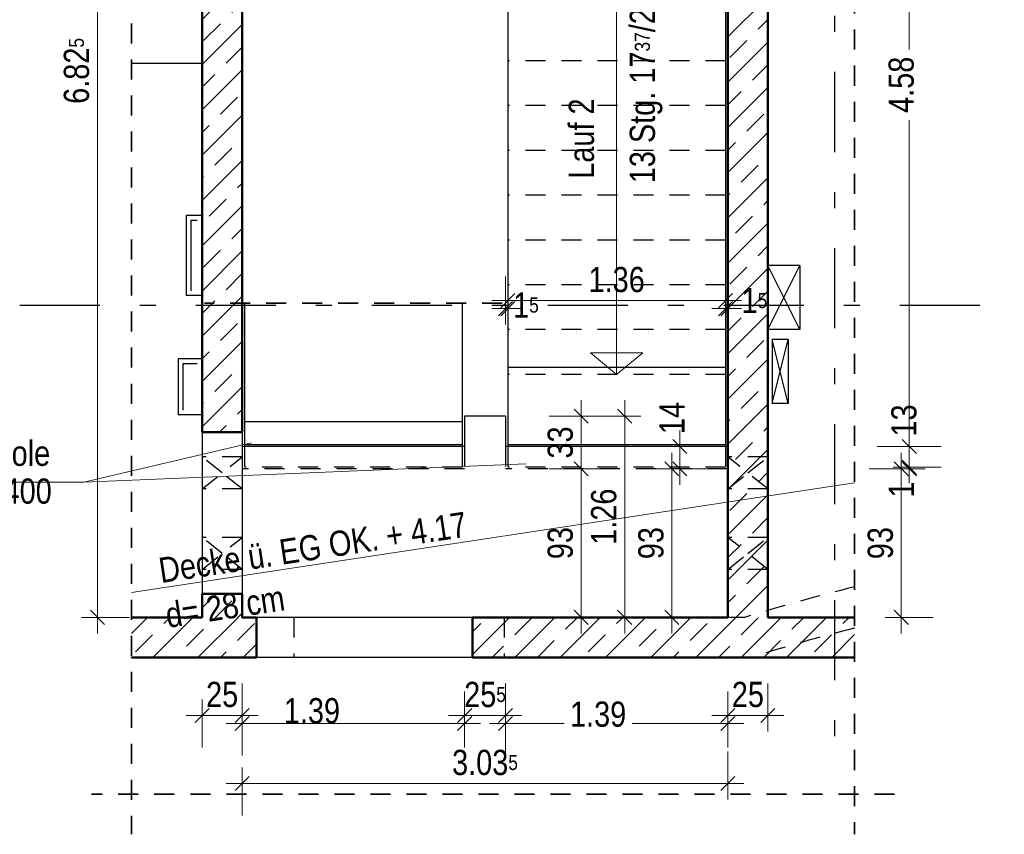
# Model space of a CAD drawing. Header units: millimetres. Extents: x 0 to 60.3, y -32.3 to 42.
# Tile 26 of 57: x 4.8 to 10.9, y 16 to 21.1. Entities that reach past the tile are written whole.
import ezdxf

# ---------------------------------------------------------------- set-up
doc = ezdxf.new("R2010")
doc.units = ezdxf.units.MM
doc.linetypes.add('DASHDOTX2', pattern=[2, 1, -0.5, 0, -0.5])
doc.linetypes.add('HIDDEN', pattern=[0.375, 0.25, -0.125])
doc.layers.add('Achsen', color=7, linetype='Continuous', lineweight=20)
doc.layers.add('Schraffuren', color=7, linetype='Continuous', lineweight=20)
doc.styles.add('Arial Narrow', font='ARIALN.TTF')
doc.dimstyles.new('Arch_Strakon_dimstyle', dxfattribs={"dimtxt": 15.75, "dimasz": 1, "dimexe": 1.25, "dimexo": 0.0625, "dimgap": 1, "dimtad": 0, "dimdec": 4, "dimzin": 12, "dimdsep": 46, "dimtxsty": 'Arial Narrow', "dimblk": 'Arrowhead_Tick', "dimsah": 1, "dimcen": 0, "dimse1": 1, "dimse2": 1, "dimclrd": 6, "dimclrt": 2, "dimazin": 0, "dimtfac": 1, "dimtdec": 4, "dimtmove": 0, "dimatfit": 3, "dimldrblk": 'NONE', "dimfxl": 1, "dimtvp": 1, "dimtolj": 1, "dimtzin": 0, "dimlwd": 13, "dimarcsym": 2})
pattern_1 = [(45, (0, 0), (-0.1414214, 0.1414214), [0.15, -0.1]), (45, (-0.07071, 0.07071), (-0.1414214, 0.1414214), [])]

# ---------------------------------------------------------------- blocks, each defined once
blk = doc.blocks.new('Arrowhead_Tick')
at = {"color": 0, "linetype": 'Continuous', "lineweight": -2}
for p, q in [((0, 20), (0, -10)), ((-1, 0), (0, 0)), ((10, 0), (0, 0))]:
    blk.add_line(p, q, dxfattribs=at)
at = {"color": 2, "linetype": 'Continuous', "lineweight": 35}
blk.add_line((4.42, 4.42), (-4.42, -4.42), dxfattribs=at)
blk = doc.blocks.new('*D112')
at = {"color": 6, "linetype": 'Continuous', "lineweight": 13}
blk.add_line((8.8666, 17.3378), (8.8666, 18.2451), dxfattribs=at)
at = {"layer": 'Defpoints', "color": 0}
for p in [(8.8666, 18.2551), (9.2165, 18.2551), (9.2164, 17.3278)]:
    blk.add_point(p, dxfattribs=at)
at = {"color": 6, "lineweight": 13, "xscale": 0.01, "yscale": 0.01, "zscale": 0.01}
for p, rotation in [((8.8666, 18.2551), 90), ((8.8666, 17.3278), 270)]:
    blk.add_blockref('Arrowhead_Tick', p, dxfattribs=dict(at, rotation=rotation))
at = {"color": 2, "lineweight": 35, "insert": (8.7362, 17.7914), "char_height": 0.1575, "attachment_point": 5, "rotation": 90, "style": 'Arial Narrow'}
blk.add_mtext('\\A1;93', dxfattribs=at)
blk = doc.blocks.new('_None')
blk = doc.blocks.new('*D113')
at = {"color": 6, "linetype": 'Continuous', "lineweight": 13}
blk.add_line((8.9166, 18.2651), (8.9166, 18.3851), dxfattribs=at)
at = {"layer": 'Defpoints', "color": 0}
for p in [(8.9166, 18.3951), (9.2015, 18.3951), (9.2165, 18.2551)]:
    blk.add_point(p, dxfattribs=at)
at = {"color": 6, "lineweight": 13, "xscale": 0.01, "yscale": 0.01, "zscale": 0.01}
for p, rotation in [((8.9166, 18.3951), 90), ((8.9166, 18.2551), 270)]:
    blk.add_blockref('Arrowhead_Tick', p, dxfattribs=dict(at, rotation=rotation))
at = {"color": 2, "lineweight": 35, "insert": (8.8666, 18.573), "char_height": 0.1575, "attachment_point": 5, "rotation": 90, "style": 'Arial Narrow'}
blk.add_mtext('\\A1;14', dxfattribs=at)
blk = doc.blocks.new('*D114')
at = {"color": 6, "linetype": 'Continuous', "lineweight": 13}
for p, q in [((7.8165, 19.2566), (7.8065, 19.2566)), ((7.8265, 19.2566), (7.8415, 19.2566)), ((7.8515, 19.2566), (7.8615, 19.2566))]:
    blk.add_line(p, q, dxfattribs=at)
at = {"layer": 'Defpoints', "color": 0}
for p in [(7.8415, 19.2566), (7.8265, 18.2551), (7.8415, 18.2651)]:
    blk.add_point(p, dxfattribs=at)
at = {"color": 6, "lineweight": 13, "xscale": 0.01, "yscale": 0.01, "zscale": 0.01}
blk.add_blockref('Arrowhead_Tick', (7.8265, 19.2566), dxfattribs=at)
at = {"color": 6, "lineweight": 13, "xscale": 0.01, "yscale": 0.01, "zscale": 0.01, "rotation": 180}
blk.add_blockref('Arrowhead_Tick', (7.8415, 19.2566), dxfattribs=at)
at = {"color": 2, "lineweight": 35, "insert": (7.9547, 19.2781), "char_height": 0.1575, "attachment_point": 5, "style": 'Arial Narrow'}
blk.add_mtext('\\A1;1{\\A1;\\H.6x;\\S5;}', dxfattribs=at)
blk = doc.blocks.new('*D115')
at = {"color": 6, "linetype": 'Continuous', "lineweight": 13}
blk.add_line((7.8515, 19.3066), (9.1915, 19.3066), dxfattribs=at)
at = {"layer": 'Defpoints', "color": 0}
for p in [(9.2015, 19.3066), (7.8415, 18.2651), (9.2015, 18.2651)]:
    blk.add_point(p, dxfattribs=at)
at = {"color": 6, "lineweight": 13, "xscale": 0.01, "yscale": 0.01, "zscale": 0.01}
blk.add_blockref('Arrowhead_Tick', (9.2015, 19.3066), dxfattribs=at)
at = {"color": 6, "lineweight": 13, "xscale": 0.01, "yscale": 0.01, "zscale": 0.01, "rotation": 180}
blk.add_blockref('Arrowhead_Tick', (7.8415, 19.3066), dxfattribs=at)
at = {"color": 2, "lineweight": 35, "insert": (8.5215, 19.4371), "char_height": 0.1575, "attachment_point": 5, "style": 'Arial Narrow'}
blk.add_mtext('\\A1;1.36', dxfattribs=at)
blk = doc.blocks.new('*D116')
at = {"color": 6, "linetype": 'Continuous', "lineweight": 13}
for p, q in [((9.1915, 19.2566), (9.1815, 19.2566)), ((9.2015, 19.2566), (9.2165, 19.2566)), ((9.2265, 19.2566), (9.2365, 19.2566))]:
    blk.add_line(p, q, dxfattribs=at)
at = {"layer": 'Defpoints', "color": 0}
for p in [(9.2165, 19.2566), (9.2015, 18.2651), (9.2165, 18.2551)]:
    blk.add_point(p, dxfattribs=at)
at = {"color": 6, "lineweight": 13, "xscale": 0.01, "yscale": 0.01, "zscale": 0.01}
blk.add_blockref('Arrowhead_Tick', (9.2015, 19.2566), dxfattribs=at)
at = {"color": 6, "lineweight": 13, "xscale": 0.01, "yscale": 0.01, "zscale": 0.01, "rotation": 180}
blk.add_blockref('Arrowhead_Tick', (9.2165, 19.2566), dxfattribs=at)
at = {"color": 2, "lineweight": 35, "insert": (9.382, 19.3066), "char_height": 0.1575, "attachment_point": 5, "style": 'Arial Narrow'}
blk.add_mtext('\\A1;1{\\A1;\\H.6x;\\S5;}', dxfattribs=at)
blk = doc.blocks.new('*D117')
at = {"color": 6, "linetype": 'Continuous', "lineweight": 13}
blk.add_line((6.1915, 16.6648), (7.5615, 16.6648), dxfattribs=at)
at = {"layer": 'Defpoints', "color": 0}
for p in [(7.5715, 18.2551), (6.1815, 17.4755), (7.5715, 16.6648)]:
    blk.add_point(p, dxfattribs=at)
at = {"color": 6, "lineweight": 13, "xscale": 0.01, "yscale": 0.01, "zscale": 0.01}
blk.add_blockref('Arrowhead_Tick', (7.5715, 16.6648), dxfattribs=at)
at = {"color": 6, "lineweight": 13, "xscale": 0.01, "yscale": 0.01, "zscale": 0.01, "rotation": 180}
blk.add_blockref('Arrowhead_Tick', (6.1815, 16.6648), dxfattribs=at)
at = {"color": 2, "lineweight": 35, "insert": (6.6176, 16.7435), "char_height": 0.1575, "attachment_point": 5, "style": 'Arial Narrow'}
blk.add_mtext('\\A1;1.39', dxfattribs=at)
blk = doc.blocks.new('*D118')
at = {"color": 6, "linetype": 'Continuous', "lineweight": 13}
blk.add_line((7.5815, 16.7148), (7.8165, 16.7148), dxfattribs=at)
at = {"layer": 'Defpoints', "color": 0}
for p in [(7.5715, 18.2551), (7.8265, 18.2551), (7.8265, 16.7148)]:
    blk.add_point(p, dxfattribs=at)
at = {"color": 6, "lineweight": 13, "xscale": 0.01, "yscale": 0.01, "zscale": 0.01}
blk.add_blockref('Arrowhead_Tick', (7.8265, 16.7148), dxfattribs=at)
at = {"color": 6, "lineweight": 13, "xscale": 0.01, "yscale": 0.01, "zscale": 0.01, "rotation": 180}
blk.add_blockref('Arrowhead_Tick', (7.5715, 16.7148), dxfattribs=at)
at = {"color": 2, "lineweight": 35, "insert": (7.699, 16.8452), "char_height": 0.1575, "attachment_point": 5, "style": 'Arial Narrow'}
blk.add_mtext('\\A1;25{\\A1;\\H.6x;\\S5;}', dxfattribs=at)
blk = doc.blocks.new('*D119')
at = {"color": 6, "linetype": 'Continuous', "lineweight": 13}
for p, q in [((7.8365, 16.6648), (8.1937, 16.6648)), ((9.2065, 16.6648), (8.6175, 16.6648))]:
    blk.add_line(p, q, dxfattribs=at)
at = {"layer": 'Defpoints', "color": 0}
for p in [(7.8265, 18.2551), (9.2165, 18.2551), (9.2165, 16.6648)]:
    blk.add_point(p, dxfattribs=at)
at = {"color": 6, "lineweight": 13, "xscale": 0.01, "yscale": 0.01, "zscale": 0.01}
blk.add_blockref('Arrowhead_Tick', (9.2165, 16.6648), dxfattribs=at)
at = {"color": 6, "lineweight": 13, "xscale": 0.01, "yscale": 0.01, "zscale": 0.01, "rotation": 180}
blk.add_blockref('Arrowhead_Tick', (7.8265, 16.6648), dxfattribs=at)
at = {"color": 2, "lineweight": 35, "insert": (8.4056, 16.7221), "char_height": 0.1575, "attachment_point": 5, "style": 'Arial Narrow'}
blk.add_mtext('\\A1;1.39', dxfattribs=at)
blk = doc.blocks.new('*D120')
at = {"color": 6, "linetype": 'Continuous', "lineweight": 13}
blk.add_line((6.1914, 16.29), (9.2064, 16.29), dxfattribs=at)
at = {"layer": 'Defpoints', "color": 0}
for p in [(6.1814, 17.3278), (9.2164, 17.3278), (9.2164, 16.29)]:
    blk.add_point(p, dxfattribs=at)
at = {"color": 6, "lineweight": 13, "xscale": 0.01, "yscale": 0.01, "zscale": 0.01}
blk.add_blockref('Arrowhead_Tick', (9.2164, 16.29), dxfattribs=at)
at = {"color": 6, "lineweight": 13, "xscale": 0.01, "yscale": 0.01, "zscale": 0.01, "rotation": 180}
blk.add_blockref('Arrowhead_Tick', (6.1814, 16.29), dxfattribs=at)
at = {"color": 2, "lineweight": 35, "insert": (7.6989, 16.4204), "char_height": 0.1575, "attachment_point": 5, "style": 'Arial Narrow'}
blk.add_mtext('\\A1;3.03{\\A1;\\H.6x;\\S5;}', dxfattribs=at)
blk = doc.blocks.new('*D121')
at = {"color": 6, "linetype": 'Continuous', "lineweight": 13}
blk.add_line((10.3, 17.3378), (10.3, 18.2451), dxfattribs=at)
at = {"layer": 'Defpoints', "color": 0}
for p in [(9.2165, 18.2551), (10.3, 18.2551), (9.2165, 17.3278)]:
    blk.add_point(p, dxfattribs=at)
at = {"color": 6, "lineweight": 13, "xscale": 0.01, "yscale": 0.01, "zscale": 0.01}
for p, rotation in [((10.3, 18.2551), 90), ((10.3, 17.3278), 270)]:
    blk.add_blockref('Arrowhead_Tick', p, dxfattribs=dict(at, rotation=rotation))
at = {"color": 2, "lineweight": 35, "insert": (10.1696, 17.7915), "char_height": 0.1575, "attachment_point": 5, "rotation": 90, "style": 'Arial Narrow'}
blk.add_mtext('\\A1;93', dxfattribs=at)
blk = doc.blocks.new('*D122')
at = {"color": 6, "linetype": 'Continuous', "lineweight": 13}
for p, q in [((10.35, 18.2751), (10.35, 18.2851)), ((10.35, 18.2551), (10.35, 18.2651)), ((10.35, 18.2451), (10.35, 18.2351))]:
    blk.add_line(p, q, dxfattribs=at)
at = {"layer": 'Defpoints', "color": 0}
for p in [(9.2015, 18.2651), (9.2165, 18.2551), (10.35, 18.2651)]:
    blk.add_point(p, dxfattribs=at)
at = {"color": 6, "lineweight": 13, "xscale": 0.01, "yscale": 0.01, "zscale": 0.01}
for p, rotation in [((10.35, 18.2551), 90), ((10.35, 18.2651), 270)]:
    blk.add_blockref('Arrowhead_Tick', p, dxfattribs=dict(at, rotation=rotation))
at = {"color": 2, "lineweight": 35, "insert": (10.3, 18.1267), "char_height": 0.1575, "attachment_point": 5, "rotation": 90, "style": 'Arial Narrow'}
blk.add_mtext('\\A1;1', dxfattribs=at)
blk = doc.blocks.new('*D123')
at = {"color": 6, "linetype": 'Continuous', "lineweight": 13}
blk.add_line((10.35, 18.2751), (10.35, 18.3851), dxfattribs=at)
at = {"layer": 'Defpoints', "color": 0}
for p in [(9.2165, 18.3951), (10.35, 18.3951), (9.2015, 18.2651)]:
    blk.add_point(p, dxfattribs=at)
at = {"color": 6, "lineweight": 13, "xscale": 0.01, "yscale": 0.01, "zscale": 0.01}
for p, rotation in [((10.35, 18.3951), 90), ((10.35, 18.2651), 270)]:
    blk.add_blockref('Arrowhead_Tick', p, dxfattribs=dict(at, rotation=rotation))
at = {"color": 2, "lineweight": 35, "insert": (10.3168, 18.5579), "char_height": 0.1575, "attachment_point": 5, "rotation": 90, "style": 'Arial Narrow'}
blk.add_mtext('\\A1;13', dxfattribs=at)
blk = doc.blocks.new('*D124')
at = {"color": 6, "linetype": 'Continuous', "lineweight": 13}
for p, q in [((10.35, 22.9651), (10.35, 20.8753)), ((10.35, 18.4051), (10.35, 20.4341))]:
    blk.add_line(p, q, dxfattribs=at)
at = {"layer": 'Defpoints', "color": 0}
for p in [(9.2015, 22.9751), (10.35, 22.9751), (9.2165, 18.3951)]:
    blk.add_point(p, dxfattribs=at)
at = {"color": 6, "lineweight": 13, "xscale": 0.01, "yscale": 0.01, "zscale": 0.01}
for p, rotation in [((10.35, 22.9751), 90), ((10.35, 18.3951), 270)]:
    blk.add_blockref('Arrowhead_Tick', p, dxfattribs=dict(at, rotation=rotation))
at = {"color": 2, "lineweight": 35, "insert": (10.3, 20.6547), "char_height": 0.1575, "attachment_point": 5, "rotation": 90, "style": 'Arial Narrow'}
blk.add_mtext('\\A1;4.58', dxfattribs=at)
blk = doc.blocks.new('*D125')
at = {"color": 6, "linetype": 'Continuous', "lineweight": 13}
blk.add_line((8.3, 17.3378), (8.3, 18.2451), dxfattribs=at)
at = {"layer": 'Defpoints', "color": 0}
for p in [(6.1815, 18.2551), (8.3, 18.2551), (6.1815, 17.3278)]:
    blk.add_point(p, dxfattribs=at)
at = {"color": 6, "lineweight": 13, "xscale": 0.01, "yscale": 0.01, "zscale": 0.01}
for p, rotation in [((8.3, 18.2551), 90), ((8.3, 17.3278), 270)]:
    blk.add_blockref('Arrowhead_Tick', p, dxfattribs=dict(at, rotation=rotation))
at = {"color": 2, "lineweight": 35, "insert": (8.1696, 17.7915), "char_height": 0.1575, "attachment_point": 5, "rotation": 90, "style": 'Arial Narrow'}
blk.add_mtext('\\A1;93', dxfattribs=at)
blk = doc.blocks.new('*D126')
at = {"color": 6, "linetype": 'Continuous', "lineweight": 13}
blk.add_line((8.3, 18.2651), (8.3, 18.5752), dxfattribs=at)
at = {"layer": 'Defpoints', "color": 0}
for p in [(7.5715, 18.5852), (8.3, 18.5852), (6.1815, 18.2551)]:
    blk.add_point(p, dxfattribs=at)
at = {"color": 6, "lineweight": 13, "xscale": 0.01, "yscale": 0.01, "zscale": 0.01}
for p, rotation in [((8.3, 18.5852), 90), ((8.3, 18.2551), 270)]:
    blk.add_blockref('Arrowhead_Tick', p, dxfattribs=dict(at, rotation=rotation))
at = {"color": 2, "lineweight": 35, "insert": (8.1696, 18.4201), "char_height": 0.1575, "attachment_point": 5, "rotation": 90, "style": 'Arial Narrow'}
blk.add_mtext('\\A1;33', dxfattribs=at)
blk = doc.blocks.new('*D127')
at = {"color": 6, "linetype": 'Continuous', "lineweight": 13}
blk.add_line((8.5717, 17.3378), (8.5717, 18.5752), dxfattribs=at)
at = {"layer": 'Defpoints', "color": 0}
for p in [(7.5715, 18.5852), (8.5717, 18.5852), (6.504, 17.3278)]:
    blk.add_point(p, dxfattribs=at)
at = {"color": 6, "lineweight": 13, "xscale": 0.01, "yscale": 0.01, "zscale": 0.01}
for p, rotation in [((8.5717, 18.5852), 90), ((8.5717, 17.3278), 270)]:
    blk.add_blockref('Arrowhead_Tick', p, dxfattribs=dict(at, rotation=rotation))
at = {"color": 2, "lineweight": 35, "insert": (8.4413, 17.9565), "char_height": 0.1575, "attachment_point": 5, "rotation": 90, "style": 'Arial Narrow'}
blk.add_mtext('\\A1;1.26', dxfattribs=at)
blk = doc.blocks.new('*D129')
at = {"color": 6, "linetype": 'Continuous', "lineweight": 13}
blk.add_line((5.9415, 16.7148), (6.1714, 16.7148), dxfattribs=at)
at = {"layer": 'Defpoints', "color": 0}
for p in [(5.9315, 17.3278), (6.1814, 17.3278), (6.1814, 16.7148)]:
    blk.add_point(p, dxfattribs=at)
at = {"color": 6, "lineweight": 13, "xscale": 0.01, "yscale": 0.01, "zscale": 0.01}
blk.add_blockref('Arrowhead_Tick', (6.1814, 16.7148), dxfattribs=at)
at = {"color": 6, "lineweight": 13, "xscale": 0.01, "yscale": 0.01, "zscale": 0.01, "rotation": 180}
blk.add_blockref('Arrowhead_Tick', (5.9315, 16.7148), dxfattribs=at)
at = {"color": 2, "lineweight": 35, "insert": (6.0564, 16.8452), "char_height": 0.1575, "attachment_point": 5, "style": 'Arial Narrow'}
blk.add_mtext('\\A1;25', dxfattribs=at)
blk = doc.blocks.new('*D130')
at = {"color": 6, "linetype": 'Continuous', "lineweight": 13}
blk.add_line((9.2265, 16.7148), (9.4564, 16.7148), dxfattribs=at)
at = {"layer": 'Defpoints', "color": 0}
for p in [(9.4664, 17.4755), (9.2165, 17.3278), (9.4664, 16.7148)]:
    blk.add_point(p, dxfattribs=at)
at = {"color": 6, "lineweight": 13, "xscale": 0.01, "yscale": 0.01, "zscale": 0.01}
blk.add_blockref('Arrowhead_Tick', (9.4664, 16.7148), dxfattribs=at)
at = {"color": 6, "lineweight": 13, "xscale": 0.01, "yscale": 0.01, "zscale": 0.01, "rotation": 180}
blk.add_blockref('Arrowhead_Tick', (9.2165, 16.7148), dxfattribs=at)
at = {"color": 2, "lineweight": 35, "insert": (9.3414, 16.8452), "char_height": 0.1575, "attachment_point": 5, "style": 'Arial Narrow'}
blk.add_mtext('\\A1;25', dxfattribs=at)
blk = doc.blocks.new('*D306')
at = {"layer": 'Defpoints', "color": 0}
for p in [(5.2774, 24.1552), (10.0077, 24.1552), (5.4892, 17.3278)]:
    blk.add_point(p, dxfattribs=at)
at = {"layer": 'Schraffuren', "color": 6, "linetype": 'Continuous', "lineweight": 13}
blk.add_line((5.2774, 17.3378), (5.2774, 24.1452), dxfattribs=at)
at = {"layer": 'Schraffuren', "color": 6, "lineweight": 13, "xscale": 0.01, "yscale": 0.01, "zscale": 0.01}
for p, rotation in [((5.2774, 24.1552), 90), ((5.2774, 17.3278), 270)]:
    blk.add_blockref('Arrowhead_Tick', p, dxfattribs=dict(at, rotation=rotation))
at = {"layer": 'Schraffuren', "color": 2, "lineweight": 35, "insert": (5.147, 20.7415), "char_height": 0.1575, "attachment_point": 5, "rotation": 90, "style": 'Arial Narrow'}
blk.add_mtext('\\A1;6.82{\\A1;\\H.6x;\\S5;}', dxfattribs=at)

msp = doc.modelspace()

# ---------------------------------------------------------------- hatches: boundary and pattern name
at = {"layer": 'Schraffuren', "lineweight": 13}
h = msp.add_hatch(dxfattribs=at)
h.set_pattern_fill('bB', color=6, scale=0.01, angle=45, style=0, pattern_type=2)
h.set_pattern_definition(pattern_1)
h.paths.add_polyline_path([(6.181461, 24.155069), (6.181411, 18.485059), (5.931411, 18.485059), (5.931461, 24.155069)])
h = msp.add_hatch(dxfattribs=at)
h.set_pattern_fill('bB', color=6, scale=0.01, angle=45, style=0, pattern_type=2)
h.set_pattern_definition(pattern_1)
h.paths.add_polyline_path([(9.466411, 24.155069), (9.466411, 17.327832), (9.216411, 17.327828), (9.216411, 24.155117)])
h = msp.add_hatch(dxfattribs=at)
h.set_pattern_fill('bB', color=6, scale=0.01, angle=45, style=0, pattern_type=2)
h.set_pattern_definition(pattern_1)
h.paths.add_polyline_path([(6.181411, 17.475059), (6.181411, 17.327828), (5.931411, 17.327828), (5.931411, 17.475059)])
h = msp.add_hatch(dxfattribs=at)
h.set_pattern_fill('bB', color=6, scale=0.01, angle=45, style=0, pattern_type=2)
h.set_pattern_definition(pattern_1)
h.paths.add_polyline_path([(6.2714, 17.327832), (6.2714, 17.077832), (5.489172, 17.077832), (5.489172, 17.327832)])
h = msp.add_hatch(dxfattribs=at)
h.set_pattern_fill('bB', color=6, scale=0.01, angle=45, style=0, pattern_type=2)
h.set_pattern_definition(pattern_1)
h.paths.add_polyline_path([(10.007722, 17.327832), (10.007722, 17.077832), (7.6214, 17.077832), (7.6214, 17.327832)])

# ---------------------------------------------------------------- linework, layer by layer
at = {"color": 2, "linetype": 'HIDDEN', "lineweight": 35, "ltscale": 0.5}
for p, q in [((10.007722, 25.274238), (10.007722, 15.97259)), ((5.489172, 21.037668), (5.489172, 15.97259)), ((7.806461, 19.290393), (5.946461, 19.290393)), ((10.257722, 16.22259), (5.239172, 16.22259))]:
    msp.add_line(p, q, dxfattribs=at)
at = {"color": 4, "linetype": 'Continuous', "lineweight": 50}
for p, q in [((5.931461, 24.155069), (5.931461, 18.485059)), ((6.181461, 24.155069), (6.181461, 18.485059)), ((9.216461, 24.155069), (9.216461, 17.327832)), ((9.466461, 24.155121), (9.466461, 17.327832)), ((6.181411, 18.485059), (5.931411, 18.485059)), ((6.181411, 17.475059), (5.931411, 17.475059)), ((5.931461, 17.475059), (5.931461, 17.327832)), ((6.181461, 17.475059), (6.181461, 17.327832)), ((5.931461, 17.327828), (5.489172, 17.327828)), ((6.2714, 17.327828), (6.181461, 17.327828)), ((6.2714, 17.327832), (6.2714, 17.077832)), ((7.6214, 17.327832), (7.6214, 17.077832)), ((9.216411, 17.327828), (7.6214, 17.327828)), ((10.007722, 17.327828), (9.466411, 17.327828)), ((6.2714, 17.077828), (5.489172, 17.077828)), ((10.007722, 17.077828), (7.6214, 17.077828))]:
    msp.add_line(p, q, dxfattribs=at)
at = {"color": 3, "linetype": 'HIDDEN', "lineweight": 25, "ltscale": 0.5}
for p, q in [((9.201461, 20.805069), (7.841461, 20.805069)), ((9.201461, 20.525069), (7.841461, 20.525069)), ((9.201461, 20.245069), (7.841461, 20.245069)), ((9.201461, 19.965069), (7.841461, 19.965069)), ((9.201461, 19.685069), (7.841461, 19.685069)), ((9.201461, 19.405069), (7.841461, 19.405069)), ((9.201461, 19.125069), (7.841461, 19.125069)), ((9.201461, 18.845069), (7.841461, 18.845069)), ((6.181461, 18.485459), (5.931461, 18.485459)), ((6.196461, 18.395069), (6.196461, 18.265069)), ((7.556461, 18.395069), (7.556461, 18.265069)), ((7.571461, 18.395069), (7.571461, 18.255069)), ((7.826461, 18.395069), (7.826461, 18.255069)), ((7.841461, 18.395069), (7.841461, 18.265069)), ((9.201461, 18.395069), (9.201461, 18.265069)), ((6.181411, 18.330611), (5.931461, 18.330611)), ((9.466411, 18.330611), (9.216461, 18.330611)), ((7.571461, 18.255069), (6.181461, 18.255069)), ((7.556461, 18.265069), (6.196461, 18.265069)), ((9.216461, 18.255069), (7.826461, 18.255069)), ((9.201461, 18.265069), (7.841461, 18.265069)), ((6.181411, 18.130611), (5.931461, 18.130611)), ((9.466411, 18.130611), (9.216461, 18.130611)), ((6.181411, 17.827111), (5.931461, 17.827111)), ((9.466411, 17.827111), (9.216461, 17.827111)), ((6.181411, 17.627111), (5.931461, 17.627111)), ((9.466411, 17.627111), (9.216461, 17.627111)), ((6.181461, 17.475459), (5.931461, 17.475459)), ((6.503964, 17.327828), (6.503964, 17.077828)), ((7.818964, 17.327828), (7.818964, 17.077828)), ((9.321072, 17.327828), (9.216411, 17.327828))]:
    msp.add_line(p, q, dxfattribs=at)
at = {"color": 5, "linetype": 'Continuous', "lineweight": 18}
for p, q in [((3.610448, 18.172684), (5.193312, 18.172684)), ((5.489172, 17.483545), (10.007722, 18.168931))]:
    msp.add_line(p, q, dxfattribs=at)
at = {"color": 9, "linetype": 'Continuous', "lineweight": 0}
for centre in [(9.466411, 17.475459), (5.489172, 17.327832), (5.931411, 17.327828), (6.181411, 17.327828), (9.466411, 17.327832), (10.007722, 17.327832), (5.489172, 17.077832), (10.007722, 17.077832), (5.489172, 16.22259)]:
    msp.add_circle(centre, 0.00111, dxfattribs=at)
at = {"color": 3, "linetype": 'HIDDEN', "lineweight": 25, "ltscale": 0.5}
for radius, start, end in [(13.168449, 103.9216074, 107.0219261), (12.918449, 104.1966155, 107.1870767)]:
    msp.add_arc((13.175973, 4.736252), radius, start, end, dxfattribs=at)
at = {"layer": 'Achsen', "color": 3, "linetype": 'DASHDOTX2', "lineweight": 25, "ltscale": 0.5}
for p, q in [((9.881501, 25.134729), (9.881501, 16.45239)), ((4.791542, 19.277829), (10.943476, 19.277829))]:
    msp.add_line(p, q, dxfattribs=at)
at = {"layer": 'Achsen', "color": 3, "linetype": 'Continuous', "lineweight": 25}
for p, q in [((7.841461, 22.287458), (7.841461, 18.889265)), ((9.201461, 22.287458), (9.201461, 18.889265)), ((5.931411, 20.787668), (5.489172, 20.787668)), ((5.83141, 19.837668), (5.83141, 19.337668)), ((5.931411, 19.837668), (5.83141, 19.837668)), ((9.666461, 19.525513), (9.466461, 19.525513)), ((9.666461, 19.525513), (9.666461, 19.125513)), ((5.931411, 19.337668), (5.83141, 19.337668)), ((6.196461, 19.290393), (6.196461, 18.548683)), ((7.556461, 19.290393), (7.556461, 18.548683)), ((9.666461, 19.125513), (9.466461, 19.125513)), ((9.492812, 19.062964), (9.492812, 18.662964)), ((9.592811, 19.062964), (9.492812, 19.062964)), ((9.592811, 19.062964), (9.592811, 18.662964)), ((5.781448, 18.942515), (5.781448, 18.592513)), ((5.931447, 18.942515), (5.781448, 18.942515)), ((7.841461, 18.889265), (7.841461, 18.405069)), ((9.201461, 18.889265), (7.841461, 18.889265)), ((9.201461, 18.889265), (9.201461, 18.405069)), ((9.592811, 18.662964), (9.492812, 18.662964)), ((5.931447, 18.592513), (5.781448, 18.592513)), ((7.571461, 18.585169), (7.571461, 18.395069)), ((7.826461, 18.585169), (7.571461, 18.585169)), ((7.826461, 18.585169), (7.826461, 18.395069)), ((6.196461, 18.548683), (6.196461, 18.405069)), ((7.556461, 18.548683), (6.196461, 18.548683)), ((7.556461, 18.548683), (7.556461, 18.405069)), ((5.931461, 18.485059), (5.931461, 17.475059)), ((6.181461, 18.485059), (6.181461, 17.475059)), ((7.571461, 18.395069), (6.181461, 18.395069)), ((6.196461, 18.405069), (6.196461, 18.395069)), ((7.556461, 18.405069), (6.196461, 18.405069)), ((7.556461, 18.405069), (7.556461, 18.395069)), ((9.216461, 18.395069), (7.826461, 18.395069)), ((7.841461, 18.405069), (7.841461, 18.395069)), ((9.201461, 18.405069), (7.841461, 18.405069)), ((9.201461, 18.405069), (9.201461, 18.395069)), ((7.6214, 17.327828), (6.2714, 17.327828)), ((7.6214, 17.077828), (6.2714, 17.077828))]:
    msp.add_line(p, q, dxfattribs=at)
at = {"layer": 'Achsen', "color": 11, "linetype": 'Continuous', "lineweight": 25}
for p, q in [((5.86141, 19.807668), (5.86141, 19.367668)), ((5.901411, 19.807668), (5.86141, 19.807668)), ((9.666461, 19.125513), (9.466461, 19.525513)), ((9.566461, 19.325513), (9.666461, 19.525513)), ((9.466461, 19.125513), (9.566461, 19.325513)), ((9.592811, 18.662964), (9.492812, 19.062964)), ((9.542812, 18.862964), (9.592811, 19.062964)), ((5.811448, 18.912515), (5.811448, 18.622513)), ((5.901447, 18.912515), (5.811448, 18.912515)), ((9.492812, 18.662964), (9.542812, 18.862964))]:
    msp.add_line(p, q, dxfattribs=at)
at = {"layer": 'Achsen', "color": 11, "linetype": 'HIDDEN', "lineweight": 25, "ltscale": 0.5}
for p, q in [((5.931461, 18.130652), (6.181411, 18.330611)), ((6.056411, 18.230611), (5.931461, 18.330571)), ((9.466411, 18.130611), (9.216461, 18.330571)), ((9.341411, 18.230611), (9.466411, 18.330611)), ((6.181411, 18.130611), (6.056411, 18.230611)), ((9.216461, 18.130652), (9.341411, 18.230611)), ((5.931461, 17.627151), (6.181411, 17.827111)), ((6.056411, 17.727111), (5.931461, 17.82707)), ((9.466411, 17.627111), (9.216461, 17.82707)), ((9.341411, 17.727111), (9.466411, 17.827111)), ((6.181411, 17.627111), (6.056411, 17.727111)), ((9.216461, 17.627151), (9.341411, 17.727111))]:
    msp.add_line(p, q, dxfattribs=at)
at = {"layer": 'Schraffuren', "color": 5, "linetype": 'Continuous', "lineweight": 18}
for p, q in [((8.521461, 22.205069), (8.521461, 18.845069)), ((8.684709, 18.980888), (8.358214, 18.980888)), ((8.521461, 18.845069), (8.358214, 18.980888)), ((8.521461, 18.845069), (8.684709, 18.980888)), ((5.193312, 18.172684), (6.239785, 18.418715)), ((5.193312, 18.172684), (7.956499, 18.287292))]:
    msp.add_line(p, q, dxfattribs=at)

# ---------------------------------------------------------------- texts
at = {"color": 2, "lineweight": 35, "style": 'Arial Narrow'}
for s, rotation, p in [('Lauf 2', 90, (8.379614, 20.067942)), ('Decke ü. EG OK. + 4.17', 8.62503, (5.67487, 17.541876)), ('d= 28 cm', 8.62503, (5.717386, 17.261582))]:
    msp.add_text(s, height=0.1575, rotation=rotation, dxfattribs=at).set_placement(p)
at = {"color": 2, "lineweight": 35, "insert": (8.808308, 20.039768), "char_height": 0.1575, "attachment_point": 7, "rotation": 90, "line_spacing_factor": 0.9, "style": 'Arial Narrow'}
msp.add_mtext('13 Stg. 17{\\A1;\\H.6x;\\S37;}/28', dxfattribs=at)
at = {"color": 2, "lineweight": 35, "insert": (3.638225, 17.990387), "char_height": 0.1575, "attachment_point": 7, "line_spacing_factor": 0.9, "style": 'Arial Narrow'}
msp.add_mtext('Schöck Tronsole{\\P}Typ F-V2-L 1400', dxfattribs=at)

# ---------------------------------------------------------------- dimensions: what is measured, and where the dimension line sits
at = {"lineweight": 35}
for base, p1, p2, text, override, picture, middle in [((10.35, 22.975069), (9.216461, 18.395069), (9.201461, 22.975069), '4.58', {"dimscale": 0.01, "dimtxt": 15.75, "dimasz": 1, "dimgap": 5, "dimtad": 0, "dimjust": 0, "dimtih": 0, "dimtoh": 0, "dimdec": 5, "dimdsep": 46, "dimtxsty": 'Arial Narrow', "dimclrd": 6, "dimclrt": 2, "dimtix": 0, "dimtofl": 255, "dimtmove": 2, "dimatfit": 2, "dimfxl": 0, "dimfxlon": 0, "dimtvp": 31.746032, "dimlwd": 13}, '*D124', (10.3, 20.654688)), ((8.916604, 18.395069), (9.216461, 18.255069), (9.201461, 18.395069), '14', {"dimscale": 0.01, "dimtxt": 15.75, "dimasz": 1, "dimgap": 5, "dimtad": 1, "dimjust": 4, "dimtih": 0, "dimtoh": 0, "dimdec": 2, "dimdsep": 46, "dimtxsty": 'Arial Narrow', "dimclrd": 6, "dimclrt": 2, "dimtix": 0, "dimtofl": 255, "dimtmove": 2, "dimatfit": 2, "dimfxl": 0, "dimfxlon": 0, "dimtvp": 31.746032, "dimlwd": 13}, '*D113', (8.866604, 18.573044)), ((8.3, 18.585169), (6.181461, 18.255069), (7.571461, 18.585169), '33', {"dimscale": 0.01, "dimtxt": 15.75, "dimasz": 1, "dimgap": 5, "dimtad": 1, "dimjust": 0, "dimtih": 0, "dimtoh": 0, "dimdec": 5, "dimdsep": 46, "dimtxsty": 'Arial Narrow', "dimclrd": 6, "dimclrt": 2, "dimtix": 1, "dimtofl": 255, "dimtmove": 0, "dimatfit": 2, "dimfxl": 0, "dimfxlon": 0, "dimtvp": 31.746032, "dimlwd": 13}, '*D126', (8.3, 18.420119)), ((8.571736, 18.585169), (6.503964, 17.327828), (7.571461, 18.585169), '1.26', {"dimscale": 0.01, "dimtxt": 15.75, "dimasz": 1, "dimgap": 5, "dimtad": 1, "dimjust": 0, "dimtih": 0, "dimtoh": 0, "dimdec": 2, "dimdsep": 46, "dimtxsty": 'Arial Narrow', "dimclrd": 6, "dimclrt": 2, "dimtix": 1, "dimtofl": 255, "dimtmove": 0, "dimatfit": 2, "dimfxl": 0, "dimfxlon": 0, "dimtvp": 31.746032, "dimlwd": 13}, '*D127', (8.571736, 17.956499)), ((10.35, 18.395069), (9.201461, 18.265069), (9.216461, 18.395069), '13', {"dimscale": 0.01, "dimtxt": 15.75, "dimasz": 1, "dimgap": 5, "dimtad": 0, "dimjust": 0, "dimtih": 0, "dimtoh": 0, "dimdec": 5, "dimdsep": 46, "dimtxsty": 'Arial Narrow', "dimclrd": 6, "dimclrt": 2, "dimtix": 0, "dimtofl": 255, "dimtmove": 2, "dimatfit": 2, "dimfxl": 0, "dimfxlon": 0, "dimtvp": 31.746032, "dimlwd": 13}, '*D123', (10.316756, 18.557931)), ((8.3, 18.255069), (6.181461, 17.327832), (6.181461, 18.255069), '93', {"dimscale": 0.01, "dimtxt": 15.75, "dimasz": 1, "dimgap": 5, "dimtad": 1, "dimjust": 0, "dimtih": 0, "dimtoh": 0, "dimdec": 2, "dimdsep": 46, "dimtxsty": 'Arial Narrow', "dimclrd": 6, "dimclrt": 2, "dimtix": 1, "dimtofl": 255, "dimtmove": 0, "dimatfit": 2, "dimfxl": 0, "dimfxlon": 0, "dimtvp": 31.746032, "dimlwd": 13}, '*D125', (8.3, 17.79145)), ((8.866604, 18.255069), (9.216411, 17.327828), (9.216461, 18.255069), '93', {"dimscale": 0.01, "dimtxt": 15.75, "dimasz": 1, "dimgap": 5, "dimtad": 1, "dimjust": 0, "dimtih": 0, "dimtoh": 0, "dimdec": 2, "dimdsep": 46, "dimtxsty": 'Arial Narrow', "dimclrd": 6, "dimclrt": 2, "dimtix": 1, "dimtofl": 255, "dimtmove": 0, "dimatfit": 2, "dimfxl": 0, "dimfxlon": 0, "dimtvp": 31.746032, "dimlwd": 13}, '*D112', (8.866604, 17.791449)), ((10.35, 18.265069), (9.216461, 18.255069), (9.201461, 18.265069), '1', {"dimscale": 0.01, "dimtxt": 15.75, "dimasz": 1, "dimgap": 5, "dimtad": 1, "dimjust": 0, "dimtih": 0, "dimtoh": 0, "dimdec": 5, "dimdsep": 46, "dimtxsty": 'Arial Narrow', "dimclrd": 6, "dimclrt": 2, "dimtix": 0, "dimtofl": 255, "dimtmove": 2, "dimatfit": 2, "dimfxl": 0, "dimfxlon": 0, "dimtvp": 31.746032, "dimlwd": 13}, '*D122', (10.3, 18.126706)), ((10.3, 18.255069), (9.216461, 17.327832), (9.216461, 18.255069), '93', {"dimscale": 0.01, "dimtxt": 15.75, "dimasz": 1, "dimgap": 5, "dimtad": 1, "dimjust": 0, "dimtih": 0, "dimtoh": 0, "dimdec": 2, "dimdsep": 46, "dimtxsty": 'Arial Narrow', "dimclrd": 6, "dimclrt": 2, "dimtix": 1, "dimtofl": 255, "dimtmove": 0, "dimatfit": 2, "dimfxl": 0, "dimfxlon": 0, "dimtvp": 31.746032, "dimlwd": 13}, '*D121', (10.3, 17.79145))]:
    dim = msp.add_linear_dim(base=base, p1=p1, p2=p2, angle=90, text=text, dimstyle='Arch_Strakon_dimstyle', override=override, dxfattribs=at)
    dim.commit()
    dim.dimension.update_dxf_attribs({"geometry": picture, "text_midpoint": middle, "dimtype": 160})
for base, p1, p2, text, override, picture, middle in [((9.201461, 19.306645), (7.841461, 18.265069), (9.201461, 18.265069), '1.36', {"dimscale": 0.01, "dimtxt": 15.75, "dimasz": 1, "dimgap": 5, "dimtad": 1, "dimjust": 0, "dimtih": 0, "dimtoh": 0, "dimdec": 5, "dimdsep": 46, "dimtxsty": 'Arial Narrow', "dimclrd": 6, "dimclrt": 2, "dimtix": 1, "dimtofl": 255, "dimtmove": 0, "dimatfit": 2, "dimfxl": 0, "dimfxlon": 0, "dimtvp": 31.746032, "dimlwd": 13}, '*D115', (8.521461, 19.306645)), ((7.841461, 19.256645), (7.826461, 18.255069), (7.841461, 18.265069), '1{\\A1;\\H.6x;\\S5;}', {"dimscale": 0.01, "dimtxt": 15.75, "dimasz": 1, "dimgap": 5, "dimtad": 0, "dimjust": 0, "dimtih": 0, "dimtoh": 0, "dimdec": 5, "dimdsep": 46, "dimtxsty": 'Arial Narrow', "dimclrd": 6, "dimclrt": 2, "dimtix": 0, "dimtofl": 255, "dimtmove": 2, "dimatfit": 2, "dimfxl": 0, "dimfxlon": 0, "dimtvp": 31.746032, "dimlwd": 13}, '*D114', (7.954729, 19.278085)), ((9.216461, 19.256645), (9.201461, 18.265069), (9.216461, 18.255069), '1{\\A1;\\H.6x;\\S5;}', {"dimscale": 0.01, "dimtxt": 15.75, "dimasz": 1, "dimgap": 5, "dimtad": 1, "dimjust": 4, "dimtih": 0, "dimtoh": 0, "dimdec": 5, "dimdsep": 46, "dimtxsty": 'Arial Narrow', "dimclrd": 6, "dimclrt": 2, "dimtix": 0, "dimtofl": 255, "dimtmove": 2, "dimatfit": 2, "dimfxl": 0, "dimfxlon": 0, "dimtvp": 31.746032, "dimlwd": 13}, '*D116', (9.382033, 19.306645)), ((7.571461, 16.664779), (6.181461, 17.475459), (7.571461, 18.255069), '1.39', {"dimscale": 0.01, "dimtxt": 15.75, "dimasz": 1, "dimgap": 5, "dimtad": 0, "dimjust": 0, "dimtih": 0, "dimtoh": 0, "dimdec": 5, "dimdsep": 46, "dimtxsty": 'Arial Narrow', "dimclrd": 6, "dimclrt": 2, "dimtix": 0, "dimtofl": 255, "dimtmove": 2, "dimatfit": 2, "dimfxl": 0, "dimfxlon": 0, "dimtvp": 31.746032, "dimlwd": 13}, '*D117', (6.617609, 16.743464)), ((7.826461, 16.714779), (7.571461, 18.255069), (7.826461, 18.255069), '25{\\A1;\\H.6x;\\S5;}', {"dimscale": 0.01, "dimtxt": 15.75, "dimasz": 1, "dimgap": 5, "dimtad": 1, "dimjust": 0, "dimtih": 0, "dimtoh": 0, "dimdec": 5, "dimdsep": 46, "dimtxsty": 'Arial Narrow', "dimclrd": 6, "dimclrt": 2, "dimtix": 1, "dimtofl": 255, "dimtmove": 0, "dimatfit": 2, "dimfxl": 0, "dimfxlon": 0, "dimtvp": 31.746032, "dimlwd": 13}, '*D118', (7.698961, 16.714779)), ((9.216461, 16.664779), (7.826461, 18.255069), (9.216461, 18.255069), '1.39', {"dimscale": 0.01, "dimtxt": 15.75, "dimasz": 1, "dimgap": 5, "dimtad": 0, "dimjust": 0, "dimtih": 0, "dimtoh": 0, "dimdec": 5, "dimdsep": 46, "dimtxsty": 'Arial Narrow', "dimclrd": 6, "dimclrt": 2, "dimtix": 0, "dimtofl": 255, "dimtmove": 2, "dimatfit": 2, "dimfxl": 0, "dimfxlon": 0, "dimtvp": 31.746032, "dimlwd": 13}, '*D119', (8.405578, 16.722065)), ((9.466411, 16.714779), (9.216461, 17.327832), (9.466411, 17.475459), '25', {"dimscale": 0.01, "dimtxt": 15.75, "dimasz": 1, "dimgap": 5, "dimtad": 1, "dimjust": 0, "dimtih": 0, "dimtoh": 0, "dimdec": 2, "dimdsep": 46, "dimtxsty": 'Arial Narrow', "dimclrd": 6, "dimclrt": 2, "dimtix": 1, "dimtofl": 255, "dimtmove": 0, "dimatfit": 2, "dimfxl": 0, "dimfxlon": 0, "dimtvp": 31.746032, "dimlwd": 13}, '*D130', (9.341436, 16.714779)), ((6.181411, 16.714779), (5.931461, 17.327832), (6.181411, 17.327828), '25', {"dimscale": 0.01, "dimtxt": 15.75, "dimasz": 1, "dimgap": 5, "dimtad": 1, "dimjust": 0, "dimtih": 0, "dimtoh": 0, "dimdec": 2, "dimdsep": 46, "dimtxsty": 'Arial Narrow', "dimclrd": 6, "dimclrt": 2, "dimtix": 1, "dimtofl": 255, "dimtmove": 0, "dimatfit": 2, "dimfxl": 0, "dimfxlon": 0, "dimtvp": 31.746032, "dimlwd": 13}, '*D129', (6.056436, 16.714779)), ((9.216411, 16.290006), (6.181411, 17.327828), (9.216411, 17.327828), '3.03{\\A1;\\H.6x;\\S5;}', {"dimscale": 0.01, "dimtxt": 15.75, "dimasz": 1, "dimgap": 5, "dimtad": 1, "dimjust": 0, "dimtih": 0, "dimtoh": 0, "dimdec": 5, "dimdsep": 46, "dimtxsty": 'Arial Narrow', "dimclrd": 6, "dimclrt": 2, "dimtix": 1, "dimtofl": 255, "dimtmove": 0, "dimatfit": 2, "dimfxl": 0, "dimfxlon": 0, "dimtvp": 31.746032, "dimlwd": 13}, '*D120', (7.698911, 16.290006))]:
    dim = msp.add_linear_dim(base=base, p1=p1, p2=p2, text=text, dimstyle='Arch_Strakon_dimstyle', override=override, dxfattribs=at)
    dim.commit()
    dim.dimension.update_dxf_attribs({"geometry": picture, "text_midpoint": middle, "dimtype": 160})
at = {"layer": 'Schraffuren', "lineweight": 35}
dim = msp.add_linear_dim(base=(5.277402, 24.155169), p1=(5.489172, 17.327832), p2=(10.007722, 24.155169), angle=90, text='6.82{\\A1;\\H.6x;\\S5;}', dimstyle='Arch_Strakon_dimstyle', override={"dimscale": 0.01, "dimtxt": 15.75, "dimasz": 1, "dimgap": 5, "dimtad": 1, "dimjust": 0, "dimtih": 0, "dimtoh": 0, "dimdec": 5, "dimdsep": 46, "dimtxsty": 'Arial Narrow', "dimclrd": 6, "dimclrt": 2, "dimtix": 1, "dimtofl": 255, "dimtmove": 0, "dimatfit": 2, "dimfxl": 0, "dimfxlon": 0, "dimtvp": 31.746032, "dimlwd": 13}, dxfattribs=at)
dim.commit()
dim.dimension.update_dxf_attribs({"geometry": '*D306', "text_midpoint": (5.277402, 20.7415), "dimtype": 160})

doc.saveas('drawing.dxf')
